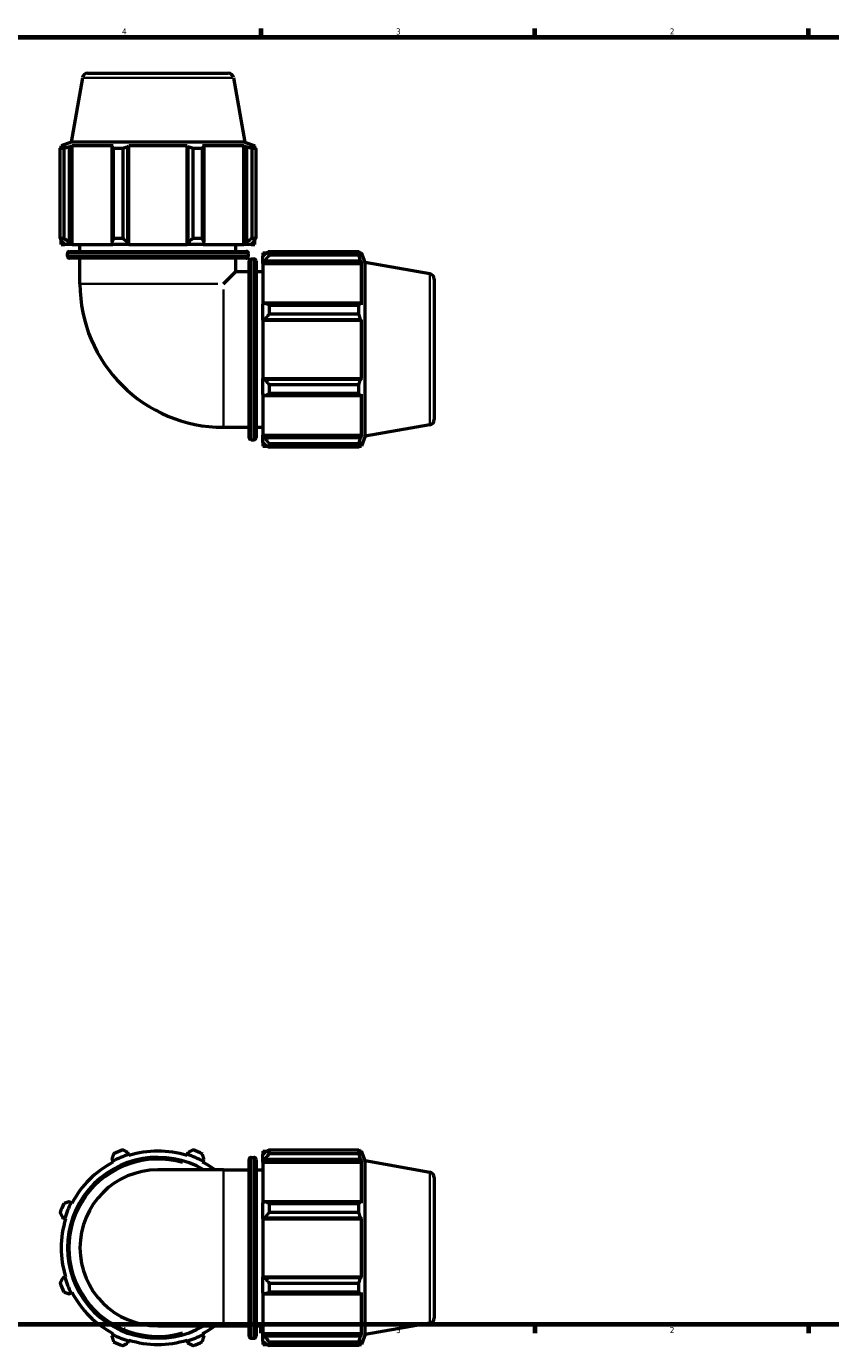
# Model space of a CAD drawing. Header units: inches. Extents: x 0.1 to 51.1, y -19.9 to 46.3.
# Tile 4 of 6: x 17.6 to 30.1, y 0.7 to 21.2. Entities that reach past the tile are written whole.
import ezdxf

# ---------------------------------------------------------------- set-up
doc = ezdxf.new("R2010")
doc.units = ezdxf.units.IN
doc.header["$MEASUREMENT"] = 0
for name, color, linetype, lineweight in [('Border (ANSI)', 7, 'Continuous', 70), ('Visible (ANSI)', 7, 'Continuous', 50), ('Visible Narrow (ANSI)', 7, 'Continuous', 35)]:
    doc.layers.add(name, color=color, linetype=linetype, lineweight=lineweight)
doc.styles.add('Note Text (ANSI)', font='tahoma.ttf')

# ---------------------------------------------------------------- blocks, each defined once
blk = doc.blocks.new('Borders Default Border')
at = {"layer": 'Border (ANSI)'}
for p, q in [((21.25, 21), (21.25, 21.134)), ((25.5, 21), (25.5, 21.134)), ((29.75, 21), (29.75, 21.134)), ((21.25, 1), (21.25, 0.866)), ((25.5, 1), (25.5, 0.866)), ((29.75, 1), (29.75, 0.866))]:
    blk.add_line(p, q, dxfattribs=at)
at = {"layer": 'Border (ANSI)', "flags": 128}
blk.add_lwpolyline([(0.5, 1), (0.5, 21), (33.5, 21), (33.5, 1), (0.5, 1)], dxfattribs=at)
at = {"layer": 'Border (ANSI)', "color": 5, "true_color": 0x0000ff, "char_height": 0.0945, "attachment_point": 7, "style": 'Note Text (ANSI)'}
for s, insert in [('4', (19.092, 21.04)), ('3', (23.346, 21.038)), ('2', (27.596, 21.04)), ('4', (19.092, 0.866)), ('3', (23.346, 0.864)), ('2', (27.596, 0.866))]:
    blk.add_mtext(s, dxfattribs=dict(at, insert=insert))

msp = doc.modelspace()

# ---------------------------------------------------------------- linework, layer by layer
at = {"layer": 'Visible (ANSI)'}
for p, q in [((18.477, 20.369), (18.3, 19.365)), ((18.558, 20.438), (20.74, 20.438)), ((20.821, 20.369), (20.998, 19.365)), ((18.129, 17.875), (18.129, 19.269)), ((18.188, 19.269), (18.129, 19.269)), ((18.3, 19.365), (18.147, 19.31)), ((18.216, 19.31), (18.147, 19.31)), ((18.147, 19.279), (18.147, 19.31)), ((18.216, 19.31), (18.17, 19.292)), ((18.188, 19.269), (18.188, 17.875)), ((18.274, 19.292), (18.317, 19.31)), ((18.274, 17.81), (18.274, 19.292)), ((20.998, 19.365), (18.3, 19.365)), ((18.955, 19.31), (18.317, 19.31)), ((18.317, 17.778), (18.317, 19.31)), ((18.955, 19.31), (18.933, 19.292)), ((18.933, 19.292), (18.933, 17.81)), ((18.961, 17.875), (18.961, 19.269)), ((19.102, 19.269), (18.961, 19.269)), ((19.102, 19.269), (19.102, 17.875)), ((19.183, 19.292), (19.197, 19.31)), ((19.183, 17.81), (19.183, 19.292)), ((20.101, 19.31), (19.197, 19.31)), ((19.197, 17.778), (19.197, 19.31)), ((20.101, 19.31), (20.115, 19.292)), ((20.101, 17.778), (20.101, 19.31)), ((20.115, 19.292), (20.115, 17.81)), ((20.196, 17.875), (20.196, 19.269)), ((20.337, 19.269), (20.196, 19.269)), ((20.337, 19.269), (20.337, 17.875)), ((20.365, 19.292), (20.342, 19.31)), ((20.981, 19.31), (20.342, 19.31)), ((20.365, 17.81), (20.365, 19.292)), ((20.981, 19.31), (21.024, 19.292)), ((20.981, 17.778), (20.981, 19.31)), ((20.998, 19.365), (21.151, 19.31)), ((21.024, 19.292), (21.024, 17.81)), ((21.127, 19.292), (21.081, 19.31)), ((21.151, 19.31), (21.081, 19.31)), ((21.11, 17.875), (21.11, 19.269)), ((21.168, 19.269), (21.11, 19.269)), ((21.151, 19.279), (21.151, 19.31)), ((21.168, 19.269), (21.168, 17.875)), ((18.129, 17.875), (18.188, 17.875)), ((18.147, 17.778), (18.147, 17.847)), ((18.961, 17.875), (19.102, 17.875)), ((20.196, 17.875), (20.337, 17.875)), ((21.11, 17.875), (21.168, 17.875)), ((21.151, 17.778), (21.151, 17.847)), ((18.147, 17.778), (18.201, 17.778)), ((18.17, 17.81), (18.201, 17.778)), ((18.302, 17.778), (18.201, 17.778)), ((18.244, 17.597), (18.244, 17.638)), ((18.302, 17.778), (18.274, 17.81)), ((18.277, 17.671), (21.021, 17.671)), ((18.317, 17.778), (18.302, 17.778)), ((18.317, 17.778), (18.948, 17.778)), ((18.438, 17.671), (18.438, 17.778)), ((18.933, 17.81), (18.948, 17.778)), ((19.192, 17.778), (18.948, 17.778)), ((19.192, 17.778), (19.183, 17.81)), ((19.197, 17.778), (19.192, 17.778)), ((19.197, 17.778), (20.101, 17.778)), ((20.105, 17.778), (20.101, 17.778)), ((20.115, 17.81), (20.105, 17.778)), ((20.35, 17.778), (20.105, 17.778)), ((20.35, 17.778), (20.365, 17.81)), ((20.35, 17.778), (20.981, 17.778)), ((20.86, 17.671), (20.86, 17.778)), ((20.995, 17.778), (20.981, 17.778)), ((21.024, 17.81), (20.995, 17.778)), ((21.097, 17.778), (20.995, 17.778)), ((21.054, 17.597), (21.054, 17.638)), ((21.097, 17.778), (21.127, 17.81)), ((21.097, 17.778), (21.151, 17.778)), ((21.279, 17.65), (21.279, 17.596)), ((21.279, 17.65), (21.348, 17.65)), ((21.311, 17.627), (21.279, 17.596)), ((21.376, 17.668), (21.376, 17.609)), ((21.376, 17.668), (22.77, 17.668)), ((22.77, 17.609), (22.77, 17.668)), ((22.78, 17.65), (22.811, 17.65)), ((22.811, 17.58), (22.793, 17.627)), ((22.811, 17.58), (22.811, 17.65)), ((22.866, 17.497), (22.811, 17.65)), ((21.021, 17.564), (18.277, 17.564)), ((18.438, 17.168), (18.438, 17.564)), ((20.86, 17.359), (20.86, 17.564)), ((21.065, 14.776), (21.065, 17.52)), ((21.098, 17.553), (21.139, 17.553)), ((21.172, 17.52), (21.172, 14.776)), ((21.279, 17.495), (21.279, 17.596)), ((21.279, 17.495), (21.311, 17.523)), ((21.279, 17.48), (21.279, 17.495)), ((21.279, 17.48), (21.279, 16.849)), ((21.279, 17.48), (22.811, 17.48)), ((21.311, 17.523), (22.793, 17.523)), ((22.77, 17.609), (21.376, 17.609)), ((22.793, 17.523), (22.811, 17.48)), ((22.811, 16.842), (22.811, 17.48)), ((22.866, 14.799), (22.866, 17.497)), ((23.87, 17.32), (22.866, 17.497)), ((20.669, 17.168), (20.86, 17.359)), ((20.86, 17.359), (21.065, 17.359)), ((21.172, 17.359), (21.279, 17.359)), ((23.939, 17.239), (23.939, 15.057)), ((21.311, 16.864), (21.279, 16.849)), ((21.279, 16.604), (21.279, 16.849)), ((22.793, 16.864), (21.311, 16.864)), ((21.376, 16.836), (21.376, 16.695)), ((21.376, 16.836), (22.77, 16.836)), ((22.77, 16.695), (22.77, 16.836)), ((22.811, 16.842), (22.793, 16.864)), ((21.279, 16.604), (21.311, 16.614)), ((21.279, 16.6), (21.279, 16.604)), ((21.311, 16.614), (22.793, 16.614)), ((22.77, 16.695), (21.376, 16.695)), ((22.793, 16.614), (22.811, 16.6)), ((21.279, 16.6), (21.279, 15.696)), ((21.279, 16.6), (22.811, 16.6)), ((22.811, 15.696), (22.811, 16.6)), ((21.279, 15.691), (21.279, 15.696)), ((21.279, 15.696), (22.811, 15.696)), ((21.311, 15.682), (21.279, 15.691)), ((21.279, 15.447), (21.279, 15.691)), ((22.793, 15.682), (21.311, 15.682)), ((21.376, 15.601), (21.376, 15.46)), ((21.376, 15.601), (22.77, 15.601)), ((22.77, 15.46), (22.77, 15.601)), ((22.811, 15.696), (22.793, 15.682)), ((21.279, 15.447), (21.311, 15.432)), ((21.279, 15.447), (21.279, 14.816)), ((21.311, 15.432), (22.793, 15.432)), ((22.77, 15.46), (21.376, 15.46)), ((22.793, 15.432), (22.811, 15.454)), ((22.811, 14.816), (22.811, 15.454)), ((23.87, 14.976), (22.866, 14.799)), ((20.669, 14.937), (21.065, 14.937)), ((21.172, 14.937), (21.279, 14.937)), ((21.279, 14.801), (21.279, 14.816)), ((21.279, 14.816), (22.811, 14.816)), ((21.279, 14.7), (21.279, 14.801)), ((21.311, 14.773), (21.279, 14.801)), ((22.793, 14.773), (21.311, 14.773)), ((22.811, 14.816), (22.793, 14.773)), ((22.866, 14.799), (22.811, 14.646)), ((21.098, 14.743), (21.139, 14.743)), ((21.279, 14.7), (21.311, 14.669)), ((21.279, 14.7), (21.279, 14.646)), ((21.279, 14.646), (21.348, 14.646)), ((21.376, 14.687), (21.376, 14.628)), ((21.376, 14.687), (22.77, 14.687)), ((22.77, 14.628), (21.376, 14.628)), ((22.77, 14.628), (22.77, 14.687)), ((22.78, 14.646), (22.811, 14.646)), ((22.793, 14.669), (22.811, 14.716)), ((22.811, 14.646), (22.811, 14.716)), ((21.279, 3.693), (21.279, 3.639)), ((21.279, 3.693), (21.348, 3.693)), ((21.376, 3.711), (21.376, 3.652)), ((21.376, 3.711), (22.77, 3.711)), ((22.77, 3.652), (22.77, 3.711)), ((22.78, 3.693), (22.811, 3.693)), ((22.811, 3.623), (22.811, 3.693)), ((22.866, 3.54), (22.811, 3.693)), ((18.933, 3.566), (18.948, 3.537)), ((18.948, 3.537), (18.955, 3.523)), ((19.192, 3.639), (19.183, 3.67)), ((19.197, 3.623), (19.192, 3.639)), ((20.105, 3.639), (20.101, 3.623)), ((20.115, 3.67), (20.105, 3.639)), ((20.342, 3.523), (20.35, 3.537)), ((20.35, 3.537), (20.365, 3.566)), ((21.065, 0.819), (21.065, 3.563)), ((21.098, 3.596), (21.139, 3.596)), ((21.172, 3.563), (21.172, 0.819)), ((21.311, 3.67), (21.279, 3.639)), ((21.279, 3.537), (21.279, 3.639)), ((21.279, 3.537), (21.311, 3.566)), ((21.279, 3.523), (21.279, 3.537)), ((21.279, 3.523), (21.279, 2.892)), ((21.279, 3.523), (22.811, 3.523)), ((21.311, 3.566), (22.793, 3.566)), ((22.77, 3.652), (21.376, 3.652)), ((22.811, 3.623), (22.793, 3.67)), ((22.793, 3.566), (22.811, 3.523)), ((22.811, 2.884), (22.811, 3.523)), ((22.866, 0.842), (22.866, 3.54)), ((23.87, 3.363), (22.866, 3.54)), ((20.669, 3.402), (19.649, 3.402)), ((20.669, 3.402), (21.065, 3.402)), ((21.172, 3.402), (21.279, 3.402)), ((23.939, 3.282), (23.939, 1.1)), ((18.302, 2.892), (18.274, 2.907)), ((18.317, 2.884), (18.302, 2.892)), ((21.311, 2.907), (21.279, 2.892)), ((21.279, 2.647), (21.279, 2.892)), ((22.793, 2.907), (21.311, 2.907)), ((21.376, 2.879), (21.376, 2.738)), ((21.376, 2.879), (22.77, 2.879)), ((22.77, 2.738), (22.77, 2.879)), ((22.811, 2.884), (22.793, 2.907)), ((22.77, 2.738), (21.376, 2.738)), ((18.17, 2.657), (18.201, 2.647)), ((18.201, 2.647), (18.216, 2.643)), ((21.279, 2.647), (21.311, 2.657)), ((21.279, 2.643), (21.279, 2.647)), ((21.279, 2.643), (21.279, 1.739)), ((21.279, 2.643), (22.811, 2.643)), ((21.311, 2.657), (22.793, 2.657)), ((22.793, 2.657), (22.811, 2.643)), ((22.811, 1.739), (22.811, 2.643)), ((18.201, 1.734), (18.17, 1.725)), ((18.216, 1.739), (18.201, 1.734)), ((21.279, 1.734), (21.279, 1.739)), ((21.279, 1.739), (22.811, 1.739)), ((21.279, 1.49), (21.279, 1.734)), ((21.311, 1.725), (21.279, 1.734)), ((22.793, 1.725), (21.311, 1.725)), ((21.376, 1.644), (21.376, 1.503)), ((21.376, 1.644), (22.77, 1.644)), ((22.77, 1.503), (22.77, 1.644)), ((22.811, 1.739), (22.793, 1.725)), ((18.274, 1.475), (18.302, 1.49)), ((18.302, 1.49), (18.317, 1.497)), ((21.279, 1.49), (21.311, 1.475)), ((21.279, 1.49), (21.279, 0.859)), ((21.311, 1.475), (22.793, 1.475)), ((22.77, 1.503), (21.376, 1.503)), ((22.793, 1.475), (22.811, 1.497)), ((22.811, 0.859), (22.811, 1.497)), ((18.948, 0.844), (18.933, 0.816)), ((18.955, 0.859), (18.948, 0.844)), ((19.649, 0.98), (20.669, 0.98)), ((20.35, 0.844), (20.342, 0.859)), ((20.365, 0.816), (20.35, 0.844)), ((20.669, 0.98), (21.065, 0.98)), ((21.172, 0.98), (21.279, 0.98)), ((21.279, 0.844), (21.279, 0.859)), ((21.279, 0.859), (22.811, 0.859)), ((21.279, 0.743), (21.279, 0.844)), ((21.311, 0.816), (21.279, 0.844)), ((22.811, 0.859), (22.793, 0.816)), ((22.866, 0.842), (22.811, 0.689)), ((23.87, 1.019), (22.866, 0.842)), ((19.183, 0.712), (19.192, 0.743)), ((19.192, 0.743), (19.197, 0.758)), ((20.101, 0.758), (20.105, 0.743)), ((20.105, 0.743), (20.115, 0.712)), ((21.098, 0.786), (21.139, 0.786)), ((21.279, 0.743), (21.311, 0.712)), ((21.279, 0.743), (21.279, 0.689)), ((21.279, 0.689), (21.348, 0.689)), ((22.793, 0.816), (21.311, 0.816)), ((21.376, 0.73), (21.376, 0.671)), ((21.376, 0.73), (22.77, 0.73)), ((22.77, 0.671), (21.376, 0.671)), ((22.77, 0.671), (22.77, 0.73)), ((22.78, 0.689), (22.811, 0.689)), ((22.793, 0.712), (22.811, 0.758)), ((22.811, 0.689), (22.811, 0.758))]:
    msp.add_line(p, q, dxfattribs=at)
for centre, radius, start, end in [((18.558, 20.355), 0.0829, 90, 170), ((20.74, 20.355), 0.0829, 10, 90), ((18.277, 17.638), 0.0331, 90, 180), ((21.021, 17.638), 0.0331, 0, 90), ((18.277, 17.597), 0.0331, 180, 270), ((21.021, 17.597), 0.0331, 270, 0), ((21.098, 17.52), 0.0331, 90, 180), ((21.139, 17.52), 0.0331, 0, 90), ((23.856, 17.239), 0.0829, 0, 80), ((20.669, 17.168), 2.231, 180, 270), ((23.856, 15.057), 0.0829, 280, 0), ((21.098, 14.776), 0.0331, 180, 270), ((21.139, 14.776), 0.0331, 270, 0), ((19.649, 2.191), 1.615, 109.792, 115.208), ((19.649, 2.191), 1.502, 72.5, 107.5), ((19.649, 2.191), 1.615, 64.792, 70.208), ((19.649, 2.191), 1.405, 59.5497, 300.4503), ((19.649, 2.191), 1.502, 117.5, 152.5), ((19.649, 2.191), 1.518, 107.5, 117.5), ((19.649, 2.191), 1.518, 62.5, 72.5), ((19.649, 2.191), 1.502, 53.7507, 62.5), ((21.098, 3.563), 0.0331, 90, 180), ((21.139, 3.563), 0.0331, 0, 90), ((19.649, 2.191), 1.211, 90, 270), ((23.856, 3.282), 0.0829, 0, 80), ((19.649, 2.191), 1.615, 154.792, 160.208), ((19.649, 2.191), 1.518, 152.5, 162.5), ((19.649, 2.191), 1.502, 162.5, 197.5), ((19.649, 2.191), 1.615, 199.792, 205.208), ((19.649, 2.191), 1.518, 197.5, 207.5), ((19.649, 2.191), 1.502, 207.5, 242.5), ((23.856, 1.1), 0.0829, 280, 0), ((19.649, 2.191), 1.518, 242.5, 252.5), ((19.649, 2.191), 1.518, 287.5, 297.5), ((19.649, 2.191), 1.502, 297.5, 306.2493), ((19.649, 2.191), 1.615, 244.792, 250.208), ((19.649, 2.191), 1.502, 252.5, 287.5), ((19.649, 2.191), 1.615, 289.792, 295.208), ((21.098, 0.819), 0.0331, 180, 270), ((21.139, 0.819), 0.0331, 270, 0)]:
    msp.add_arc(centre, radius, start, end, dxfattribs=at)
for points, weights in [([(18.129, 19.269), (18.15, 19.281), (18.17, 19.292)], [1, 1.00196220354, 1.00310872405]), ([(18.274, 19.292), (18.232, 19.281), (18.188, 19.269)], [1.00310872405, 1.00196220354, 1]), ([(18.961, 19.269), (18.947, 19.281), (18.933, 19.292)], [1, 1.00196220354, 1.00310872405]), ([(19.183, 19.292), (19.143, 19.281), (19.102, 19.269)], [1.00310872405, 1.00196220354, 1]), ([(20.196, 19.269), (20.155, 19.281), (20.115, 19.292)], [1, 1.00196220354, 1.00310872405]), ([(20.365, 19.292), (20.351, 19.281), (20.337, 19.269)], [1.00310872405, 1.00196220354, 1]), ([(21.11, 19.269), (21.066, 19.281), (21.024, 19.292)], [1, 1.00196220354, 1.00310872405]), ([(21.127, 19.292), (21.148, 19.281), (21.168, 19.269)], [1.00310872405, 1.00196220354, 1]), ([(18.129, 17.875), (18.15, 17.841), (18.17, 17.81)], [1.01616749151, 1.011488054, 1.00600826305]), ([(18.274, 17.81), (18.232, 17.841), (18.188, 17.875)], [1.00600826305, 1.011488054, 1.01616749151]), ([(18.961, 17.875), (18.947, 17.841), (18.933, 17.81)], [1.01616749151, 1.011488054, 1.00600826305]), ([(19.183, 17.81), (19.143, 17.841), (19.102, 17.875)], [1.00600826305, 1.011488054, 1.01616749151]), ([(20.196, 17.875), (20.155, 17.841), (20.115, 17.81)], [1.01616749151, 1.011488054, 1.00600826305]), ([(20.365, 17.81), (20.351, 17.841), (20.337, 17.875)], [1.00600826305, 1.011488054, 1.01616749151]), ([(21.11, 17.875), (21.066, 17.841), (21.024, 17.81)], [1.01616749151, 1.011488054, 1.00600826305]), ([(21.127, 17.81), (21.148, 17.841), (21.168, 17.875)], [1.00600826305, 1.011488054, 1.01616749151]), ([(21.376, 17.668), (21.342, 17.647), (21.311, 17.627)], [1.01616749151, 1.011488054, 1.00600826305]), ([(22.77, 17.668), (22.782, 17.647), (22.793, 17.627)], [1, 1.00196220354, 1.00310872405]), ([(21.311, 17.523), (21.342, 17.565), (21.376, 17.609)], [1.00600826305, 1.011488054, 1.01616749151]), ([(22.793, 17.523), (22.782, 17.565), (22.77, 17.609)], [1.00310872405, 1.00196220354, 1]), ([(21.376, 16.836), (21.342, 16.85), (21.311, 16.864)], [1.01616749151, 1.011488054, 1.00600826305]), ([(22.77, 16.836), (22.782, 16.85), (22.793, 16.864)], [1, 1.00196220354, 1.00310872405]), ([(21.311, 16.614), (21.342, 16.654), (21.376, 16.695)], [1.00600826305, 1.011488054, 1.01616749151]), ([(22.793, 16.614), (22.782, 16.654), (22.77, 16.695)], [1.00310872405, 1.00196220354, 1]), ([(21.376, 15.601), (21.342, 15.642), (21.311, 15.682)], [1.01616749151, 1.011488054, 1.00600826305]), ([(22.77, 15.601), (22.782, 15.642), (22.793, 15.682)], [1, 1.00196220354, 1.00310872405]), ([(21.311, 15.432), (21.342, 15.446), (21.376, 15.46)], [1.00600826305, 1.011488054, 1.01616749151]), ([(22.793, 15.432), (22.782, 15.446), (22.77, 15.46)], [1.00310872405, 1.00196220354, 1]), ([(21.376, 14.687), (21.342, 14.731), (21.311, 14.773)], [1.01616749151, 1.011488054, 1.00600826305]), ([(22.77, 14.687), (22.782, 14.731), (22.793, 14.773)], [1, 1.00196220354, 1.00310872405]), ([(21.311, 14.669), (21.342, 14.649), (21.376, 14.628)], [1.00600826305, 1.011488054, 1.01616749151]), ([(22.793, 14.669), (22.782, 14.649), (22.77, 14.628)], [1.00310872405, 1.00196220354, 1]), ([(19.183, 3.67), (19.143, 3.69), (19.102, 3.711)], [1.00600826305, 1.011488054, 1.01616749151]), ([(20.196, 3.711), (20.155, 3.69), (20.115, 3.67)], [1.01616749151, 1.011488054, 1.00600826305]), ([(21.376, 3.711), (21.342, 3.69), (21.311, 3.67)], [1.01616749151, 1.011488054, 1.00600826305]), ([(22.77, 3.711), (22.782, 3.69), (22.793, 3.67)], [1, 1.00196220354, 1.00310872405]), ([(18.961, 3.652), (18.947, 3.608), (18.933, 3.566)], [1.01616749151, 1.011488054, 1.00600826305]), ([(20.365, 3.566), (20.351, 3.608), (20.337, 3.652)], [1.00600826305, 1.011488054, 1.01616749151]), ([(21.311, 3.566), (21.342, 3.608), (21.376, 3.652)], [1.00600826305, 1.011488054, 1.01616749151]), ([(22.793, 3.566), (22.782, 3.608), (22.77, 3.652)], [1.00310872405, 1.00196220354, 1]), ([(18.274, 2.907), (18.232, 2.893), (18.188, 2.879)], [1.00600826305, 1.011488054, 1.01616749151]), ([(21.376, 2.879), (21.342, 2.893), (21.311, 2.907)], [1.01616749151, 1.011488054, 1.00600826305]), ([(22.77, 2.879), (22.782, 2.893), (22.793, 2.907)], [1, 1.00196220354, 1.00310872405]), ([(18.129, 2.738), (18.15, 2.697), (18.17, 2.657)], [1.01616749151, 1.011488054, 1.00600826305]), ([(21.311, 2.657), (21.342, 2.697), (21.376, 2.738)], [1.00600826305, 1.011488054, 1.01616749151]), ([(22.793, 2.657), (22.782, 2.697), (22.77, 2.738)], [1.00310872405, 1.00196220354, 1]), ([(18.17, 1.725), (18.15, 1.685), (18.129, 1.644)], [1.00600826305, 1.011488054, 1.01616749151]), ([(21.376, 1.644), (21.342, 1.685), (21.311, 1.725)], [1.01616749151, 1.011488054, 1.00600826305]), ([(22.77, 1.644), (22.782, 1.685), (22.793, 1.725)], [1, 1.00196220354, 1.00310872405]), ([(18.188, 1.503), (18.232, 1.489), (18.274, 1.475)], [1.01616749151, 1.011488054, 1.00600826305]), ([(21.311, 1.475), (21.342, 1.489), (21.376, 1.503)], [1.00600826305, 1.011488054, 1.01616749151]), ([(22.793, 1.475), (22.782, 1.489), (22.77, 1.503)], [1.00310872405, 1.00196220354, 1]), ([(18.933, 0.816), (18.947, 0.774), (18.961, 0.73)], [1.00600826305, 1.011488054, 1.01616749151]), ([(19.102, 0.671), (19.143, 0.692), (19.183, 0.712)], [1.01616749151, 1.011488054, 1.00600826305]), ([(20.115, 0.712), (20.155, 0.692), (20.196, 0.671)], [1.00600826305, 1.011488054, 1.01616749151]), ([(20.337, 0.73), (20.351, 0.774), (20.365, 0.816)], [1.01616749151, 1.011488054, 1.00600826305]), ([(21.376, 0.73), (21.342, 0.774), (21.311, 0.816)], [1.01616749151, 1.011488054, 1.00600826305]), ([(21.311, 0.712), (21.342, 0.692), (21.376, 0.671)], [1.00600826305, 1.011488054, 1.01616749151]), ([(22.77, 0.73), (22.782, 0.774), (22.793, 0.816)], [1, 1.00196220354, 1.00310872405]), ([(22.793, 0.712), (22.782, 0.692), (22.77, 0.671)], [1.00310872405, 1.00196220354, 1])]:
    msp.add_rational_spline(points, weights, degree=2, dxfattribs=at)
at = {"layer": 'Visible Narrow (ANSI)'}
for p, q in [((20.807, 20.369), (18.491, 20.369)), ((21.037, 17.638), (18.261, 17.638)), ((18.261, 17.597), (21.037, 17.597)), ((21.098, 17.536), (21.098, 14.76)), ((21.139, 14.76), (21.139, 17.536)), ((23.87, 14.99), (23.87, 17.306)), ((20.577, 17.168), (18.448, 17.168)), ((20.669, 14.947), (20.669, 17.076)), ((21.098, 3.579), (21.098, 0.803)), ((21.139, 0.803), (21.139, 3.579)), ((20.669, 0.995), (20.669, 3.387)), ((23.87, 1.033), (23.87, 3.349))]:
    msp.add_line(p, q, dxfattribs=at)
msp.add_arc((19.649, 2.191), 1.372, 73.7947, 286.2053, dxfattribs=at)

# ---------------------------------------------------------------- block references
msp.add_blockref('Borders Default Border', (0, 0))

doc.saveas('drawing.dxf')
